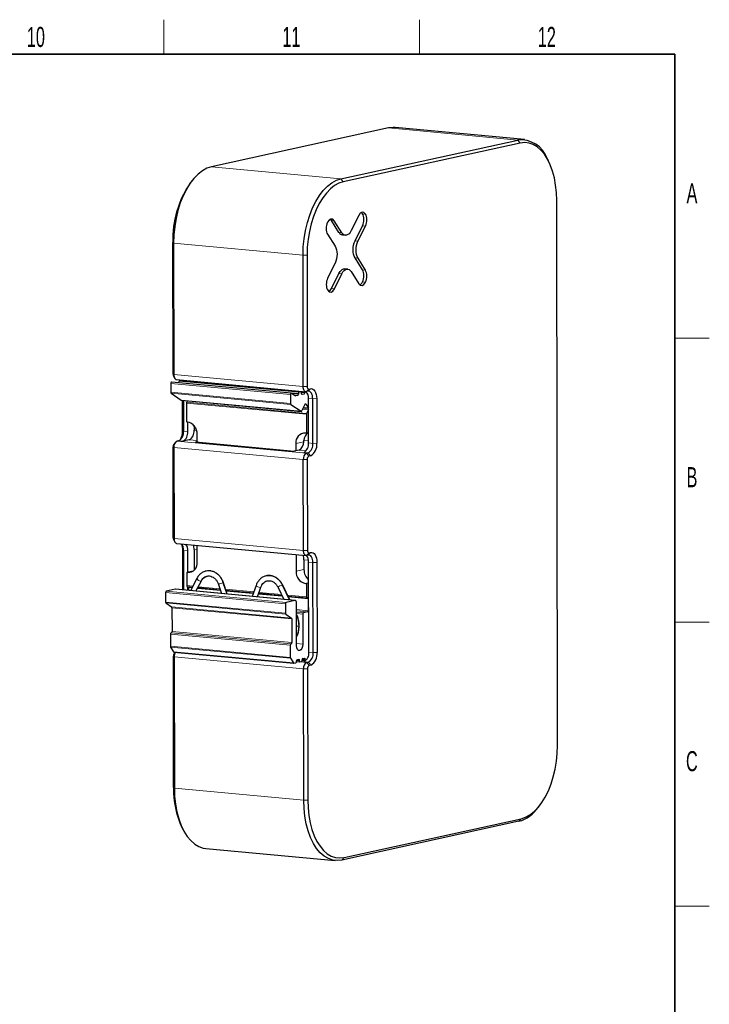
# Model space of a CAD drawing. Header units: millimetres. Extents: x 16 to 581, y 2 to 418.
# Tile 8 of 8: x 457 to 577, y 242 to 414. Entities that reach past the tile are written whole.
import ezdxf

# ---------------------------------------------------------------- set-up
doc = ezdxf.new("R2010")
doc.units = ezdxf.units.MM
doc.styles.add('SLDTEXTSTYLE0', font='TXT', dxfattribs={"width": 0.605})

msp = doc.modelspace()

# ---------------------------------------------------------------- linework, layer by layer
at = {"color": 7, "linetype": 'Continuous', "lineweight": 18}
for p, q in [((482, 408), (482, 414)), ((526.5, 408), (526.5, 414)), ((543.663, 393.021), (521.123, 395.128)), ((543.663, 393.021), (544.081, 392.487)), ((512.831, 386.265), (490.292, 388.372)), ((512.831, 386.265), (513.249, 385.732)), ((516.604, 380.177), (517.105, 380.13)), ((511.175, 378.981), (511.675, 378.934)), ((516.607, 378.078), (517.107, 378.031)), ((512.481, 376.923), (512.982, 376.876)), ((483.7, 375.049), (483.558, 375.149)), ((506.239, 372.942), (483.7, 375.049)), ((515.306, 375.45), (515.807, 375.403)), ((506.932, 372.964), (506.239, 372.942)), ((515.309, 372.483), (515.81, 372.436)), ((512.497, 369.77), (512.997, 369.723)), ((516.593, 370.383), (517.094, 370.336)), ((516.596, 368.284), (517.097, 368.237)), ((511.193, 367.136), (511.694, 367.089)), ((577, 358.5), (571, 358.5)), ((483.73, 352.139), (483.588, 352.239)), ((483.73, 352.139), (506.269, 350.033)), ((504.06, 348.648), (483.19, 350.598)), ((505.436, 348.824), (484.566, 350.775)), ((505.546, 349.046), (484.676, 350.997)), ((505.876, 349.119), (485.007, 351.069)), ((506.537, 349.065), (485.668, 351.016)), ((504.062, 347.111), (483.192, 349.062)), ((504.123, 346.947), (483.253, 348.898)), ((505.436, 348.725), (504.254, 348.836)), ((505.326, 348.503), (504.651, 348.566)), ((504.912, 348.412), (504.875, 348.416)), ((506.537, 348.966), (505.978, 349.019)), ((506.428, 348.744), (505.993, 348.785)), ((506.097, 348.672), (506.06, 348.675)), ((506.962, 350.054), (506.269, 350.033)), ((507.238, 349.619), (506.821, 349.164)), ((507.513, 349.68), (507.096, 349.224)), ((505.898, 345.742), (485.028, 347.693)), ((506.818, 345.223), (485.948, 347.174)), ((506.85, 345.37), (485.98, 347.321)), ((506.751, 346.995), (506.626, 347.007)), ((507.924, 347.92), (507.173, 347.991)), ((508.617, 347.942), (507.924, 347.92)), ((507.175, 346.04), (506.186, 346.133)), ((507.175, 346.19), (506.257, 346.276)), ((507.175, 346.32), (506.318, 346.4)), ((485.395, 342.259), (485.253, 342.358)), ((485.395, 342.259), (486.146, 342.188)), ((487.248, 342.43), (487.697, 342.388)), ((484.296, 340.533), (506.835, 338.426)), ((485.322, 340.523), (484.571, 340.593)), ((487.793, 340.636), (486.424, 340.764)), ((506.355, 340.42), (504.988, 340.12)), ((506.375, 340.642), (507.183, 340.566)), ((507.183, 340.222), (507.934, 340.152)), ((508.627, 340.173), (507.934, 340.152)), ((483.747, 339.423), (483.604, 339.522)), ((506.286, 337.316), (483.747, 339.423)), ((506.784, 338.861), (505.54, 338.977)), ((507.11, 338.486), (506.359, 338.557)), ((507.253, 337.892), (506.835, 338.426)), ((507.528, 337.953), (507.11, 338.486)), ((506.979, 337.337), (506.286, 337.316)), ((483.625, 323.688), (483.767, 323.589)), ((483.767, 323.589), (506.306, 321.482)), ((485.28, 321.576), (485.422, 321.477)), ((486.173, 321.406), (485.422, 321.477)), ((487.818, 321.597), (487.275, 321.648)), ((506.999, 321.503), (506.306, 321.482)), ((507.275, 321.069), (506.858, 320.613)), ((507.55, 321.129), (507.134, 320.673)), ((507.186, 319.786), (506.391, 319.861)), ((507.961, 319.37), (507.21, 319.44)), ((507.961, 319.37), (508.654, 319.391)), ((486.153, 317.638), (486.976, 317.818)), ((505.017, 317.853), (506.393, 318.155)), ((488.455, 316.147), (487.538, 314.379)), ((492.936, 313.874), (492.291, 315.838)), ((507.215, 315.833), (506.689, 315.718)), ((503.171, 312.196), (482.301, 314.147)), ((503.281, 312.418), (482.411, 314.369)), ((504.822, 312.756), (483.953, 314.707)), ((487.028, 315.254), (485.989, 315.351)), ((486.875, 314.958), (486.265, 315.015)), ((491.867, 314.492), (487.842, 314.868)), ((491.762, 314.811), (487.995, 315.164)), ((497.66, 314.26), (492.74, 314.72)), ((497.556, 313.96), (492.845, 314.4)), ((498.248, 313.378), (498.829, 315.051)), ((502.469, 313.811), (498.583, 314.174)), ((502.615, 315.429), (503.837, 312.855)), ((503.173, 310.537), (482.303, 312.488)), ((502.623, 313.486), (498.479, 313.874)), ((506.859, 313.4), (503.512, 313.713)), ((507.135, 313.065), (503.666, 313.389)), ((503.234, 310.373), (482.364, 312.324)), ((504.215, 309.708), (483.345, 311.659)), ((504.276, 309.544), (483.406, 311.495)), ((507.138, 310.986), (505.1, 311.177)), ((507.028, 310.764), (505.1, 310.945)), ((506.312, 310.608), (505.1, 310.721)), ((506.202, 310.386), (505.101, 310.488)), ((505.101, 310.364), (505.105, 310.36)), ((577, 309), (571, 309)), ((504.281, 305.411), (483.411, 307.362)), ((504.006, 304.955), (483.137, 306.906)), ((504.116, 305.177), (483.246, 307.128)), ((504.171, 305.189), (483.302, 307.14)), ((504.009, 302.821), (483.139, 304.772)), ((504.042, 302.688), (483.172, 304.639)), ((504.562, 301.868), (483.693, 303.819)), ((506.209, 305.14), (505.107, 305.243)), ((483.652, 303.054), (483.794, 302.955)), ((506.333, 300.848), (483.794, 302.955)), ((505.585, 302.232), (505.094, 302.278)), ((505.585, 302.331), (505.124, 302.374)), ((506.576, 302.449), (506.085, 302.495)), ((506.576, 302.548), (506.115, 302.591)), ((507.158, 302.019), (506.407, 302.089)), ((507.23, 303.754), (507.982, 303.684)), ((507.982, 303.684), (508.674, 303.705)), ((505.731, 302.066), (506.883, 301.958)), ((506.333, 300.848), (507.026, 300.869)), ((506.883, 301.958), (507.301, 301.425)), ((507.158, 302.019), (507.576, 301.485)), ((483.682, 280.145), (483.824, 280.045)), ((506.363, 277.938), (483.824, 280.045)), ((506.363, 277.938), (507.056, 277.96)), ((543.817, 274.266), (544.234, 274.721)), ((512.985, 267.51), (513.402, 267.966)), ((577, 259.5), (571, 259.5))]:
    msp.add_line(p, q, dxfattribs=at)
at = {"color": 7, "linetype": 'Continuous', "lineweight": 35}
for p, q in [((37, 408), (571, 408)), ((571, 408), (571, 12))]:
    msp.add_line(p, q, dxfattribs=at)
at = {"color": 7, "linetype": 'Continuous', "lineweight": 25}
for p, q in [((521.123, 395.128), (490.292, 388.372)), ((544.795, 393.093), (522.256, 395.2)), ((512.831, 386.265), (543.663, 393.021)), ((544.081, 392.487), (513.249, 385.732)), ((548.966, 389.428), (548.76, 389.829)), ((486.923, 385.972), (486.646, 385.616)), ((550.551, 287.489), (550.427, 382.493)), ((515.937, 379.874), (514.632, 377.24)), ((516.604, 380.177), (516.388, 380.374)), ((511.175, 378.981), (510.957, 379.181)), ((512.481, 376.923), (511.175, 378.981)), ((512.982, 376.876), (511.675, 378.934)), ((515.306, 375.45), (516.607, 378.078)), ((515.807, 375.403), (517.107, 378.031)), ((510.514, 376.586), (511.82, 374.528)), ((513.106, 376.478), (513.607, 376.431)), ((483.588, 352.239), (483.558, 375.149)), ((483.7, 375.049), (483.73, 352.139)), ((506.269, 350.033), (506.239, 372.942)), ((506.932, 372.964), (506.962, 350.054)), ((516.593, 370.383), (515.309, 372.483)), ((517.094, 370.336), (515.81, 372.436)), ((511.827, 371.567), (510.524, 368.932)), ((511.193, 367.136), (512.497, 369.77)), ((511.694, 367.089), (512.997, 369.723)), ((514.017, 370.508), (513.517, 370.555)), ((514.645, 370.081), (515.929, 367.981)), ((483.651, 351.937), (483.857, 351.536)), ((483.19, 350.598), (483.192, 349.062)), ((504.188, 348.871), (483.319, 350.822)), ((484.188, 351.264), (506.727, 349.158)), ((484.566, 350.775), (484.567, 350.705)), ((485.007, 351.069), (484.676, 350.997)), ((485.026, 351.071), (485.007, 351.069)), ((505.895, 349.12), (485.026, 351.071)), ((485.101, 351.063), (485.088, 351.1)), ((485.668, 351.016), (485.668, 351.011)), ((483.253, 348.898), (485.028, 347.693)), ((504.06, 348.648), (504.062, 347.111)), ((504.863, 348.422), (504.219, 348.86)), ((505.326, 348.503), (504.912, 348.412)), ((505.436, 348.824), (505.436, 348.725)), ((505.876, 349.119), (505.546, 349.046)), ((505.987, 348.846), (505.987, 348.945)), ((506.428, 348.744), (506.097, 348.672)), ((506.537, 349.065), (506.537, 348.966)), ((507.096, 349.224), (506.821, 349.164)), ((507.238, 349.619), (507.513, 349.68)), ((485.058, 347.682), (505.928, 345.731)), ((485.253, 342.358), (485.246, 347.664)), ((485.388, 347.651), (485.395, 342.259)), ((485.948, 347.174), (485.952, 343.878)), ((486.11, 347.584), (485.98, 347.321)), ((504.123, 346.947), (505.898, 345.742)), ((506.025, 345.807), (506.596, 346.961)), ((506.751, 346.995), (507.175, 346.328)), ((507.183, 340.222), (507.173, 347.991)), ((507.934, 340.152), (507.924, 347.92)), ((508.617, 347.942), (508.627, 340.173)), ((506.818, 345.223), (506.822, 341.928)), ((507.175, 346.028), (506.85, 345.37)), ((486.119, 343.863), (485.952, 343.878)), ((486.146, 342.188), (486.144, 343.86)), ((487.246, 343.239), (487.248, 342.43)), ((487.793, 340.464), (487.791, 341.727)), ((506.822, 341.928), (506.655, 341.943)), ((507.181, 342.006), (506.822, 341.928)), ((484.015, 340.333), (483.739, 339.977)), ((484.571, 340.593), (484.296, 340.533)), ((486.424, 340.764), (485.322, 340.523)), ((487.518, 340.404), (487.793, 340.464)), ((487.518, 340.404), (504.714, 338.796)), ((487.793, 340.464), (487.793, 340.378)), ((504.988, 340.12), (504.99, 338.857)), ((483.625, 323.688), (483.604, 339.522)), ((483.747, 339.423), (483.767, 323.589)), ((504.99, 338.857), (504.714, 338.796)), ((505.54, 338.977), (504.99, 338.857)), ((506.835, 338.426), (507.11, 338.486)), ((506.306, 321.482), (506.286, 337.316)), ((506.979, 337.337), (506.999, 321.503)), ((507.528, 337.953), (507.253, 337.892)), ((483.689, 323.387), (483.894, 322.986)), ((484.225, 322.714), (506.764, 320.607)), ((485.289, 314.589), (485.28, 321.576)), ((485.422, 321.477), (485.431, 314.576)), ((486.178, 317.695), (486.173, 321.406)), ((487.275, 321.648), (487.279, 318.051)), ((487.82, 319.461), (487.817, 322.378)), ((507.275, 321.069), (507.55, 321.129)), ((505.013, 320.771), (505.017, 317.853)), ((506.391, 319.861), (506.393, 318.155)), ((507.134, 320.673), (506.858, 320.613)), ((507.23, 303.754), (507.21, 319.44)), ((507.982, 303.684), (507.961, 319.37)), ((508.654, 319.391), (508.674, 303.705)), ((487.098, 317.897), (485.986, 317.653)), ((485.986, 317.653), (485.989, 315.351)), ((485.986, 317.653), (486.153, 317.638)), ((487.731, 316.61), (486.619, 314.465)), ((487.586, 314.375), (488.53, 316.195)), ((493.02, 313.867), (492.37, 315.845)), ((482.301, 314.147), (482.303, 312.488)), ((483.953, 314.707), (482.411, 314.369)), ((484, 314.71), (483.953, 314.707)), ((504.869, 312.759), (484, 314.71)), ((486.081, 315.176), (486.946, 315.095)), ((486.182, 314.506), (486.182, 315.167)), ((486.265, 315.015), (486.266, 314.498)), ((487.913, 315.005), (491.819, 314.64)), ((491.515, 315.564), (492.043, 313.958)), ((492.796, 314.548), (497.604, 314.099)), ((498.055, 315.396), (497.382, 313.459)), ((498.305, 313.373), (498.905, 315.101)), ((501.885, 315.041), (502.88, 312.945)), ((503.923, 312.847), (502.698, 315.427)), ((506.689, 315.718), (506.856, 315.702)), ((507.215, 315.781), (506.856, 315.702)), ((506.856, 315.702), (506.859, 313.4)), ((498.527, 314.013), (502.552, 313.636)), ((504.822, 312.756), (503.281, 312.418)), ((503.594, 313.539), (506.951, 313.225)), ((506.969, 313.226), (507.025, 313.238)), ((507.135, 313.065), (507.138, 310.986)), ((482.364, 312.324), (483.345, 311.659)), ((483.406, 311.495), (483.411, 307.362)), ((503.171, 312.196), (503.173, 310.537)), ((505.108, 304.899), (505.098, 312.321)), ((507.028, 310.764), (506.312, 310.608)), ((503.234, 310.373), (504.215, 309.708)), ((504.276, 309.544), (504.281, 305.411)), ((505.105, 310.36), (505.101, 310.368)), ((506.202, 310.386), (506.209, 305.14)), ((483.137, 306.906), (483.139, 304.772)), ((483.302, 307.14), (483.246, 307.128)), ((483.172, 304.639), (483.693, 303.819)), ((504.006, 304.955), (504.009, 302.821)), ((504.171, 305.189), (504.116, 305.177)), ((483.682, 280.145), (483.652, 303.054)), ((483.752, 303.777), (504.621, 301.826)), ((483.977, 303.756), (483.786, 303.509)), ((483.794, 302.955), (483.824, 280.045)), ((504.042, 302.688), (504.562, 301.868)), ((505.09, 302.124), (505.09, 302.223)), ((505.09, 302.112), (505.677, 302.057)), ((505.2, 302.445), (505.475, 302.505)), ((505.585, 302.331), (505.585, 302.232)), ((505.696, 302.058), (505.971, 302.119)), ((506.081, 302.341), (506.081, 302.44)), ((506.081, 302.329), (506.668, 302.274)), ((506.191, 302.662), (506.466, 302.722)), ((506.576, 302.548), (506.576, 302.449)), ((506.687, 302.275), (506.738, 302.287)), ((504.64, 301.827), (504.98, 301.901)), ((506.363, 277.938), (506.333, 300.848)), ((506.883, 301.958), (507.158, 302.019)), ((507.026, 300.869), (507.056, 277.96)), ((507.576, 301.485), (507.301, 301.425)), ((547.186, 276.666), (547.462, 277.022)), ((513.402, 267.966), (544.234, 274.721)), ((485.143, 273.21), (485.349, 272.809)), ((543.817, 274.266), (512.985, 267.51)), ((489.314, 269.545), (511.853, 267.438))]:
    msp.add_line(p, q, dxfattribs=at)
at = {"color": 7, "linetype": 'Continuous', "lineweight": 25, "flags": 128}
for points in [[(522.256, 395.2), (521.92, 395.215), (521.123, 395.128)], [(550.427, 382.493), (550.379, 383.855), (550.24, 385.177), (550.01, 386.439), (549.695, 387.623), (549.298, 388.713), (548.825, 389.691), (548.283, 390.545), (547.68, 391.26), (547.025, 391.828), (546.327, 392.239), (545.596, 392.488), (544.844, 392.571), (544.081, 392.487)], [(490.292, 388.372), (489.495, 388.111), (488.711, 387.681), (487.95, 387.087), (487.223, 386.339), (486.541, 385.448), (485.914, 384.426), (485.352, 383.288), (484.861, 382.052), (484.45, 380.734), (484.124, 379.354), (483.888, 377.933), (483.747, 376.491), (483.7, 375.049)], [(506.239, 372.942), (506.286, 374.384), (506.428, 375.826), (506.663, 377.248), (506.989, 378.627), (507.4, 379.945), (507.891, 381.181), (508.454, 382.319), (509.081, 383.341), (509.762, 384.233), (510.489, 384.98), (511.25, 385.574), (512.035, 386.004), (512.831, 386.265)], [(513.249, 385.732), (512.486, 385.481), (511.734, 385.069), (511.005, 384.5), (510.308, 383.783), (509.655, 382.929), (509.054, 381.95), (508.515, 380.859), (508.045, 379.674), (507.651, 378.412), (507.338, 377.09), (507.113, 375.728), (506.977, 374.346), (506.932, 372.964)], [(483.73, 352.139), (483.741, 351.949), (483.772, 351.77), (483.824, 351.61), (483.892, 351.475), (483.976, 351.37), (484.071, 351.3), (484.174, 351.266), (484.188, 351.264)], [(483.319, 350.822), (483.295, 350.819), (483.267, 350.805), (483.242, 350.778), (483.22, 350.742), (483.204, 350.698), (483.193, 350.649), (483.19, 350.598)], [(485.01, 351.188), (485.016, 351.181), (485.116, 351.062)], [(504.219, 348.86), (504.192, 348.87), (504.165, 348.868), (504.137, 348.854), (504.112, 348.827), (504.09, 348.791), (504.073, 348.747), (504.063, 348.698), (504.06, 348.648)], [(505.987, 348.945), (505.985, 348.983), (505.978, 349.019), (505.968, 349.051), (505.954, 349.078), (505.938, 349.099), (505.919, 349.113), (505.898, 349.119), (505.876, 349.119)], [(506.097, 348.672), (506.076, 348.671), (506.055, 348.678), (506.036, 348.692), (506.019, 348.713), (506.006, 348.74), (505.995, 348.772), (505.989, 348.808), (505.987, 348.846)], [(506.821, 349.164), (506.714, 349.159), (506.61, 349.193), (506.515, 349.263), (506.431, 349.368), (506.363, 349.503), (506.312, 349.663), (506.28, 349.842), (506.269, 350.033)], [(506.962, 350.054), (506.967, 349.959), (506.983, 349.869), (507.009, 349.789), (507.043, 349.722), (507.085, 349.669), (507.133, 349.634), (507.184, 349.617), (507.238, 349.619)], [(507.924, 347.92), (507.908, 348.207), (507.861, 348.475), (507.784, 348.715), (507.681, 348.917), (507.556, 349.074), (507.413, 349.18), (507.258, 349.231), (507.096, 349.224)], [(507.513, 349.68), (507.728, 349.689), (507.935, 349.621), (508.125, 349.48), (508.293, 349.271), (508.43, 349.001), (508.532, 348.681), (508.595, 348.323), (508.617, 347.942)], [(485.028, 347.693), (485.044, 347.685), (485.058, 347.682)], [(506.596, 346.961), (506.612, 346.99), (506.631, 347.012), (506.652, 347.028), (506.673, 347.036), (506.695, 347.037), (506.716, 347.03), (506.735, 347.016), (506.751, 346.995)], [(505.898, 345.742), (505.914, 345.734), (505.93, 345.731), (505.947, 345.732), (505.965, 345.739), (505.981, 345.75), (505.997, 345.765), (506.012, 345.784), (506.025, 345.807)], [(483.767, 323.589), (483.778, 323.398), (483.81, 323.219), (483.861, 323.059), (483.929, 322.924), (484.013, 322.82), (484.108, 322.749), (484.212, 322.715), (484.225, 322.714)], [(506.858, 320.613), (506.751, 320.608), (506.648, 320.642), (506.552, 320.713), (506.469, 320.817), (506.4, 320.952), (506.349, 321.112), (506.317, 321.291), (506.306, 321.482)], [(506.999, 321.503), (507.005, 321.408), (507.02, 321.318), (507.046, 321.238), (507.08, 321.171), (507.122, 321.119), (507.17, 321.083), (507.221, 321.066), (507.275, 321.069)], [(507.55, 321.129), (507.765, 321.138), (507.972, 321.071), (508.163, 320.929), (508.33, 320.72), (508.467, 320.45), (508.569, 320.13), (508.632, 319.773), (508.654, 319.391)], [(507.961, 319.37), (507.945, 319.656), (507.898, 319.924), (507.821, 320.164), (507.718, 320.366), (507.593, 320.524), (507.45, 320.629), (507.295, 320.68), (507.134, 320.673)], [(485.989, 315.351), (485.992, 315.313), (485.998, 315.277), (486.008, 315.245), (486.022, 315.218), (486.039, 315.197), (486.058, 315.183), (486.078, 315.176), (486.081, 315.176)], [(505.098, 312.321), (505.093, 312.417), (505.077, 312.506), (505.051, 312.586), (505.017, 312.654), (504.975, 312.706), (504.928, 312.741), (504.876, 312.758), (504.822, 312.756)], [(506.859, 313.4), (506.861, 313.362), (506.868, 313.326), (506.878, 313.294), (506.892, 313.267), (506.908, 313.246), (506.927, 313.232), (506.948, 313.225), (506.969, 313.226)], [(507.025, 313.238), (507.046, 313.239), (507.067, 313.233), (507.086, 313.218), (507.102, 313.198), (507.116, 313.171), (507.126, 313.139), (507.133, 313.103), (507.135, 313.065)], [(506.209, 305.14), (506.168, 304.753), (506.049, 304.405), (505.87, 304.152), (505.66, 304.03), (505.449, 304.059), (505.27, 304.235), (505.15, 304.53), (505.108, 304.899)], [(505.475, 302.505), (505.496, 302.506), (505.517, 302.499), (505.536, 302.485), (505.553, 302.464), (505.566, 302.437), (505.577, 302.405), (505.583, 302.369), (505.585, 302.331)], [(505.585, 302.232), (505.587, 302.194), (505.594, 302.158), (505.604, 302.126), (505.618, 302.099), (505.634, 302.078), (505.654, 302.064), (505.674, 302.057), (505.696, 302.058)], [(506.466, 302.722), (506.487, 302.723), (506.508, 302.716), (506.527, 302.702), (506.544, 302.681), (506.558, 302.654), (506.568, 302.622), (506.574, 302.586), (506.576, 302.548)], [(506.576, 302.449), (506.579, 302.411), (506.585, 302.375), (506.595, 302.343), (506.609, 302.316), (506.625, 302.295), (506.645, 302.281), (506.665, 302.275), (506.687, 302.275)], [(544.234, 274.721), (544.997, 274.972), (545.749, 275.384), (546.478, 275.953), (547.175, 276.67), (547.828, 277.524), (548.429, 278.503), (548.968, 279.594), (549.438, 280.779), (549.832, 282.042), (550.145, 283.364), (550.37, 284.725), (550.506, 286.107), (550.551, 287.489)], [(483.824, 280.045), (483.874, 278.624), (484.02, 277.245), (484.259, 275.928), (484.588, 274.692), (485.002, 273.555), (485.496, 272.534), (486.061, 271.644), (486.69, 270.897), (487.374, 270.305), (488.102, 269.876), (488.865, 269.616), (489.314, 269.545)], [(512.985, 267.51), (512.189, 267.422), (511.404, 267.509), (510.642, 267.769), (509.913, 268.198), (509.23, 268.79), (508.6, 269.537), (508.035, 270.427), (507.541, 271.449), (507.127, 272.585), (506.798, 273.821), (506.559, 275.138), (506.413, 276.517), (506.363, 277.938)], [(507.056, 277.96), (507.104, 276.598), (507.243, 275.276), (507.473, 274.014), (507.788, 272.83), (508.185, 271.74), (508.658, 270.762), (509.2, 269.908), (509.803, 269.193), (510.458, 268.625), (511.156, 268.214), (511.887, 267.965), (512.639, 267.882), (513.402, 267.966)]]:
    msp.add_lwpolyline(points, dxfattribs=at)
at = {"color": 7, "linetype": 'Continuous', "lineweight": 18, "flags": 128}
for points in [[(487.731, 316.61), (487.726, 316.545), (487.778, 316.45), (487.883, 316.348), (488.026, 316.254), (488.185, 316.183), (488.335, 316.145), (488.455, 316.147)], [(488.455, 316.147), (488.525, 316.187), (488.529, 316.193)], [(492.37, 315.845), (492.359, 315.848), (492.291, 315.838)], [(498.829, 315.051), (498.707, 315.045), (498.551, 315.07), (498.384, 315.123), (498.232, 315.194), (498.117, 315.274), (498.058, 315.35), (498.055, 315.396)], [(498.904, 315.1), (498.897, 315.086), (498.829, 315.051)], [(502.615, 315.429), (502.685, 315.435), (502.698, 315.427)], [(505.485, 308.313), (505.551, 308.337), (505.559, 308.349)]]:
    msp.add_lwpolyline(points, dxfattribs=at)
at = {"color": 7, "linetype": 'Continuous', "lineweight": 25}
for centre, radius, start, end in [((544.16, 388.15), 4.896, 20.05291, 95.83411), ((500.93, 375.712), 17.381, 145.26491, 181.85841), ((484.251, 352.221), 0.663, 178.47303, 205.33254), ((484.786, 350.805), 0.221, 119.67057, 187.68303), ((486.024, 351.017), 0.357, 162.48448, 180.16438), ((483.392, 349.043), 0.201, 174.65723, 226.27978), ((504.899, 348.473), 0.0623, 234.59691, 282.2207), ((505.217, 348.696), 0.221, 299.67057, 7.68303), ((505.656, 348.854), 0.221, 119.67057, 187.68303), ((506.318, 348.937), 0.221, 299.67057, 7.68303), ((506.894, 349.066), 0.357, 162.48448, 180.16438), ((505.613, 348.125), 1.566, 355.06071, 41.27168), ((486.286, 347.177), 0.338, 154.826, 180.56371), ((504.261, 347.092), 0.201, 174.65723, 226.27978), ((507.155, 345.226), 0.338, 154.826, 180.56371), ((485.732, 341.837), 2.062, 356.94561, 79.18292), ((483.749, 342.037), 1.661, 299.67057, 7.68303), ((482.006, 342.303), 3.248, 331.39755, 0.9763), ((484.5, 341.966), 1.661, 299.67057, 7.68303), ((485.601, 342.208), 1.661, 299.67057, 7.68303), ((506.634, 340.289), 1.654, 89.26565, 185.85895), ((508.222, 340.523), 1.851, 127.80512, 176.33092), ((484.351, 339.549), 0.747, 145.03548, 182.08784), ((484.844, 339.571), 1.107, 119.67057, 187.68303), ((504.818, 340.337), 1.539, 297.96824, 3.08614), ((505.537, 340), 1.661, 299.67057, 7.68303), ((506.288, 339.93), 1.661, 299.67057, 7.68303), ((506.432, 339.877), 2.215, 299.67057, 7.68303), ((507.383, 337.464), 1.107, 119.67057, 187.68303), ((507.527, 337.411), 0.554, 119.67057, 187.68303), ((484.288, 323.67), 0.663, 178.47303, 205.33254), ((483.852, 321.61), 1.575, 355.15277, 40.69532), ((482.353, 321.61), 2.927, 359.32362, 18.70606), ((484.604, 321.539), 1.575, 355.15277, 40.69532), ((485.124, 321.677), 2.151, 359.20721, 20.8201), ((486.175, 319.292), 1.654, 269.26565, 5.85895), ((504.241, 319.89), 2.151, 359.20721, 20.8201), ((505.65, 319.575), 1.566, 355.06071, 41.27168), ((507.076, 317.743), 2.062, 176.94561, 259.18292), ((508.666, 318.124), 2.273, 179.22505, 230.29627), ((482.521, 314.177), 0.221, 119.67057, 187.68303), ((486.033, 315.028), 0.232, 356.99921, 35.58747), ((482.503, 312.469), 0.201, 174.65723, 226.27978), ((503.39, 312.226), 0.221, 119.67057, 187.68303), ((483.206, 311.514), 0.201, 354.65723, 46.27978), ((506.918, 310.957), 0.221, 299.67057, 7.68303), ((503.373, 310.518), 0.201, 174.65723, 226.27978), ((504.076, 309.563), 0.201, 354.65723, 46.27978), ((506.422, 310.415), 0.221, 119.67057, 187.68303), ((483.192, 307.332), 0.221, 299.67057, 7.68303), ((483.356, 306.935), 0.221, 119.67057, 187.68303), ((483.394, 304.763), 0.254, 178.12102, 209.31085), ((483.763, 303.855), 0.079, 207.18587, 261.83139), ((504.226, 304.984), 0.221, 119.67057, 187.68303), ((504.062, 305.381), 0.221, 299.67057, 7.68303), ((484.398, 303.082), 0.747, 145.03548, 182.08784), ((485.421, 302.982), 1.627, 151.67006, 180.95852), ((504.263, 302.812), 0.254, 178.12102, 209.31085), ((504.87, 302.094), 0.221, 299.67057, 7.68303), ((505.309, 302.252), 0.221, 119.67057, 187.68303), ((505.861, 302.311), 0.221, 299.67057, 7.68303), ((506.3, 302.469), 0.221, 119.67057, 187.68303), ((505.584, 303.532), 1.661, 299.67057, 7.68303), ((506.336, 303.462), 1.661, 299.67057, 7.68303), ((506.48, 303.409), 2.215, 299.67057, 7.68303), ((504.629, 301.901), 0.0746, 206.14247, 278.46538), ((507.431, 300.996), 1.107, 119.67057, 187.68303), ((507.575, 300.944), 0.554, 119.67057, 187.68303), ((499.084, 279.77), 15.407, 178.60632, 205.19925), ((542.107, 280.229), 6.204, 286.0004, 324.94782)]:
    msp.add_arc(centre, radius, start, end, dxfattribs=at)
at = {"color": 7, "linetype": 'Continuous', "lineweight": 18}
for centre, radius, start, end in [((489.761, 315.326), 2.581, 11.42541, 104.38483), ((489.893, 315.452), 1.597, 105.04363, 154.22134), ((492.728, 313.357), 2.518, 99.98812, 118.79125), ((500.4, 314.587), 1.638, 102.8759, 163.55548), ((500.226, 314.527), 2.554, 20.68338, 102.57462), ((502.909, 313.996), 1.463, 101.60584, 134.42897), ((500.669, 308.302), 4.816, 0.13196, 23.02587), ((505.133, 310.378), 2.095, 269.19489, 279.6667), ((501.21, 308.272), 4.275, 335.68949, 0.55359)]:
    msp.add_arc(centre, radius, start, end, dxfattribs=at)
at = {"color": 7, "linetype": 'Continuous', "lineweight": 25}
for points in [[(511.675, 378.934), (511.353, 379.445), (510.83, 379.333), (510.508, 378.684)], [(517.105, 380.13), (516.782, 380.638), (516.259, 380.524), (515.937, 379.874)], [(516.607, 378.078), (516.928, 378.728), (516.927, 379.667), (516.604, 380.177)], [(517.107, 378.031), (517.429, 378.681), (517.428, 379.621), (517.105, 380.13)], [(510.508, 378.684), (510.187, 378.033), (510.19, 377.093), (510.514, 376.586)], [(514.632, 377.24), (514.177, 376.321), (513.438, 376.158), (512.982, 376.876)], [(511.82, 374.528), (512.277, 373.81), (512.28, 372.485), (511.827, 371.567)], [(515.309, 372.483), (514.853, 373.202), (514.853, 374.532), (515.306, 375.45)], [(515.81, 372.436), (515.353, 373.155), (515.354, 374.485), (515.807, 375.403)], [(512.997, 369.723), (513.445, 370.627), (514.187, 370.762), (514.645, 370.081)], [(516.596, 368.284), (516.918, 368.935), (516.917, 369.874), (516.593, 370.383)], [(517.097, 368.237), (517.419, 368.888), (517.418, 369.827), (517.094, 370.336)], [(510.524, 368.932), (510.202, 368.282), (510.204, 367.342), (510.526, 366.834)], [(515.929, 367.981), (516.253, 367.473), (516.776, 367.588), (517.097, 368.237)], [(510.526, 366.834), (510.85, 366.324), (511.372, 366.439), (511.694, 367.089)], [(506.355, 340.42), (506.361, 340.494), (506.368, 340.569), (506.375, 340.642)]]:
    msp.add_open_spline(points, degree=3, dxfattribs=at)
for points, knots in [([(513.109, 376.5), (513.009, 376.512), (512.772, 376.542), (512.588, 376.784), (512.481, 376.923)], [0, 0, 0, 0, 0.4245734, 1, 1, 1, 1]), ([(512.497, 369.77), (512.633, 369.983), (512.904, 370.405), (513.295, 370.6), (513.484, 370.543), (513.514, 370.534)], [0, 0, 0, 0, 0.4632031, 0.9158916, 1, 1, 1, 1]), ([(516.145, 367.784), (516.219, 367.826), (516.389, 367.921), (516.521, 368.153), (516.596, 368.284)], [0, 0, 0, 0, 0.433142, 1, 1, 1, 1]), ([(510.743, 366.636), (510.816, 366.677), (510.986, 366.773), (511.118, 367.004), (511.193, 367.136)], [0, 0, 0, 0, 0.4322453, 1, 1, 1, 1]), ([(489.11, 317.806), (489.001, 317.772), (488.714, 317.681), (488.309, 317.384), (487.958, 317.008), (487.795, 316.722), (487.731, 316.61)], [0, 0, 0, 0, 0.1869071, 0.4928192, 0.7998375, 1, 1, 1, 1]), ([(492.37, 315.845), (492.329, 315.958), (492.213, 316.278), (491.934, 316.761), (491.514, 317.246), (491.014, 317.619), (490.46, 317.862), (489.885, 317.951), (489.422, 317.93), (489.178, 317.833), (489.11, 317.806)], [0, 0, 0, 0, 0.0795068, 0.2246375, 0.3702185, 0.5156772, 0.6604056, 0.8036896, 0.9451842, 1, 1, 1, 1]), ([(488.53, 316.195), (488.568, 316.263), (488.684, 316.468), (488.941, 316.737), (489.231, 316.933), (489.426, 316.968), (489.486, 316.979)], [0, 0, 0, 0, 0.1646288, 0.5028244, 0.8457992, 1, 1, 1, 1]), ([(489.486, 316.979), (489.562, 317), (489.777, 317.061), (490.156, 317.006), (490.59, 316.824), (490.98, 316.504), (491.308, 316.082), (491.446, 315.738), (491.515, 315.564)], [0, 0, 0, 0, 0.1019306, 0.2872543, 0.4694942, 0.6469995, 0.8216033, 1, 1, 1, 1]), ([(499.663, 317), (499.591, 316.983), (499.337, 316.923), (498.948, 316.679), (498.527, 316.285), (498.23, 315.841), (498.105, 315.524), (498.055, 315.396)], [0, 0, 0, 0, 0.0971116, 0.3418087, 0.5867393, 0.8335617, 1, 1, 1, 1]), ([(498.905, 315.101), (498.934, 315.176), (499.023, 315.405), (499.24, 315.732), (499.571, 316.012), (499.844, 316.159), (500.008, 316.171), (500.034, 316.173)], [0, 0, 0, 0, 0.1319298, 0.4001545, 0.670664, 0.9474336, 1, 1, 1, 1]), ([(502.698, 315.427), (502.643, 315.533), (502.489, 315.833), (502.153, 316.27), (501.678, 316.682), (501.139, 316.971), (500.567, 317.111), (500.062, 317.125), (499.772, 317.034), (499.663, 317)], [0, 0, 0, 0, 0.0898512, 0.2536817, 0.4178805, 0.5815174, 0.7437787, 0.9040674, 1, 1, 1, 1]), ([(500.034, 316.173), (500.149, 316.191), (500.405, 316.231), (500.822, 316.124), (501.242, 315.884), (501.617, 315.522), (501.795, 315.202), (501.885, 315.041)], [0, 0, 0, 0, 0.1717615, 0.384163, 0.5914075, 0.7939021, 1, 1, 1, 1]), ([(505.559, 308.349), (505.555, 308.486), (505.544, 308.874), (505.432, 309.499), (505.256, 310.03), (505.131, 310.303), (505.105, 310.36)], [0, 0, 0, 0, 0.1980714, 0.5627605, 0.9090567, 1, 1, 1, 1]), ([(505.106, 306.412), (505.199, 306.618), (505.391, 307.039), (505.534, 307.703), (505.551, 308.15), (505.559, 308.349)], [0, 0, 0, 0, 0.3458937, 0.7093495, 1, 1, 1, 1])]:
    msp.add_open_spline(points, degree=3, knots=knots, dxfattribs=at)

# ---------------------------------------------------------------- texts
at = {"color": 7, "linetype": 'Continuous', "lineweight": 0, "char_height": 3.5, "attachment_point": 2, "style": 'SLDTEXTSTYLE0'}
for s, insert in [('10', (459.703, 412.743)), ('11', (504.203, 412.743)), ('12', (548.703, 412.743)), ('A', (573.982, 385.501)), ('B', (573.982, 336.001)), ('C', (573.96, 286.501))]:
    msp.add_mtext(s, dxfattribs=dict(at, insert=insert))

doc.saveas('drawing.dxf')
